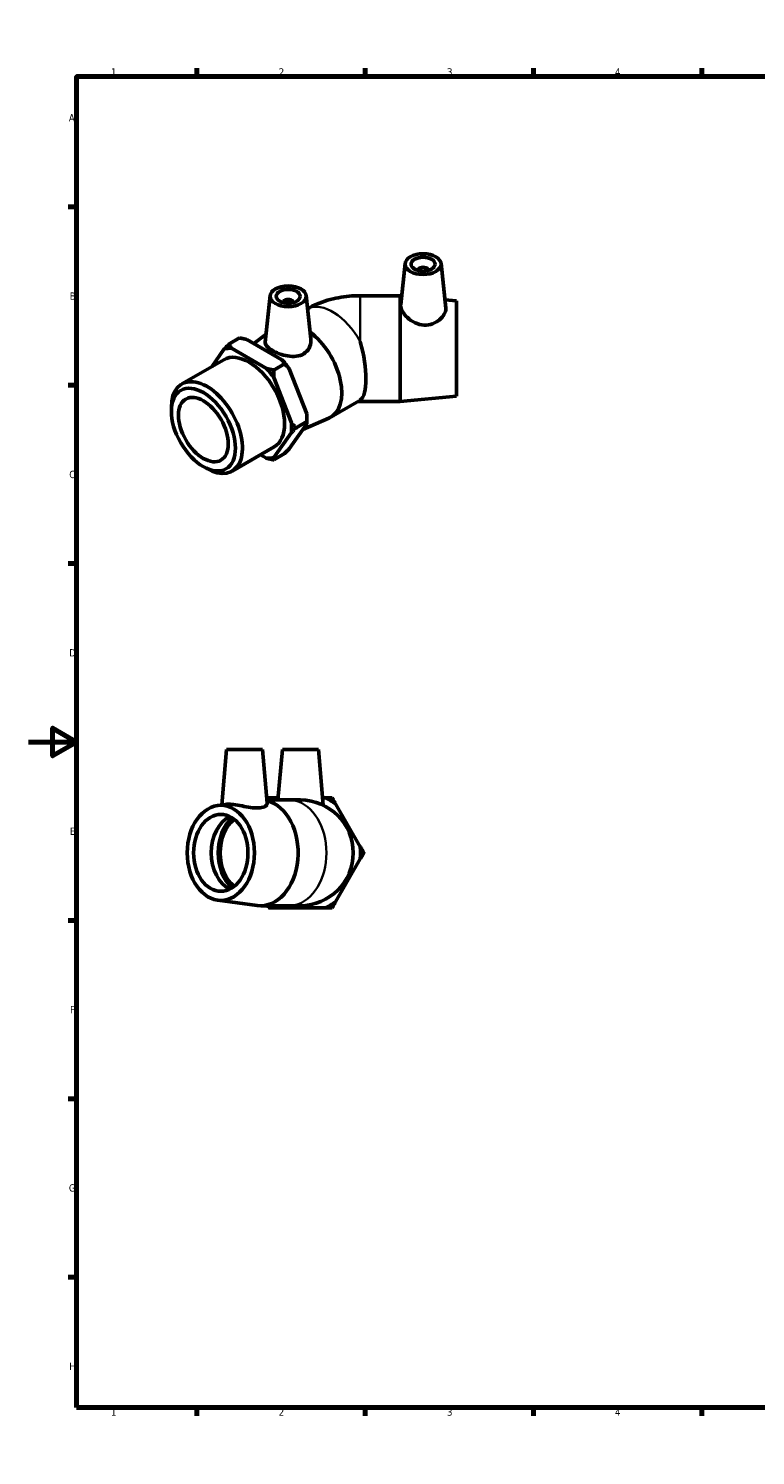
# Model space of a CAD drawing. Header units: millimetres. Extents: x 0 to 899, y -167 to 594.
# Tile 1 of 3: x 0 to 303, y 0 to 594. Entities that reach past the tile are written whole.
import ezdxf

# ---------------------------------------------------------------- set-up
doc = ezdxf.new("R2010")
doc.units = ezdxf.units.MM
for name, color, linetype, lineweight in [('Border (ANSI)', 7, 'Continuous', 70), ('Visible (ANSI)', 7, 'Continuous', 50), ('Visible Narrow (ANSI)', 7, 'Continuous', 35)]:
    doc.layers.add(name, color=color, linetype=linetype, lineweight=lineweight)
doc.styles.add('Note Text (ANSI)', font='tahoma.ttf')

# ---------------------------------------------------------------- blocks, each defined once
blk = doc.blocks.new('Borders Default Border')
at = {"layer": 'Border (ANSI)'}
for p, q in [((70.08, 574), (70.08, 577.45)), ((140.17, 574), (140.17, 577.45)), ((210.25, 574), (210.25, 577.45)), ((280.33, 574), (280.33, 577.45)), ((350.42, 574), (350.42, 577.45)), ((490.58, 574), (490.58, 577.45)), ((560.67, 574), (560.67, 577.45)), ((630.75, 574), (630.75, 577.45)), ((700.83, 574), (700.83, 577.45)), ((770.92, 574), (770.92, 577.45)), ((20, 519.75), (16.55, 519.75)), ((821, 519.75), (824.45, 519.75)), ((20, 445.5), (16.55, 445.5)), ((821, 445.5), (824.45, 445.5)), ((20, 371.25), (16.55, 371.25)), ((821, 371.25), (824.45, 371.25)), ((20, 222.75), (16.55, 222.75)), ((821, 222.75), (824.45, 222.75)), ((20, 148.5), (16.55, 148.5)), ((821, 148.5), (824.45, 148.5)), ((20, 74.25), (16.55, 74.25)), ((821, 74.25), (824.45, 74.25)), ((70.08, 20), (70.08, 16.55)), ((140.17, 20), (140.17, 16.55)), ((210.25, 20), (210.25, 16.55)), ((280.33, 20), (280.33, 16.55)), ((350.42, 20), (350.42, 16.55)), ((490.58, 20), (490.58, 16.55)), ((560.67, 20), (560.67, 16.55)), ((630.75, 20), (630.75, 16.55)), ((700.83, 20), (700.83, 16.55)), ((770.92, 20), (770.92, 16.55))]:
    blk.add_line(p, q, dxfattribs=at)
at = {"layer": 'Border (ANSI)', "flags": 128}
for points in [[(420.5, 594), (420.5, 574), (414.73, 584), (426.27, 584), (420.5, 574)], [(20, 20), (20, 574), (821, 574), (821, 20), (20, 20)], [(0, 297), (20, 297), (10, 302.77), (10, 291.23), (20, 297)], [(841, 297), (821, 297), (831, 302.77), (831, 291.23), (821, 297)], [(420.5, 0), (420.5, 20), (414.73, 10), (426.27, 10), (420.5, 20)]]:
    blk.add_lwpolyline(points, dxfattribs=at)
at = {"layer": 'Border (ANSI)', "color": 230, "true_color": 0xff0080, "attachment_point": 7, "style": 'Note Text (ANSI)'}
for s, insert, char_height in [('1', (34.35, 574.4), 3.05), ('2', (104.2, 574.4), 3.05), ('3', (174.26, 574.34), 3.05), ('4', (244.23, 574.4), 3.05), ('5', (314.48, 574.34), 3.05), ('6', (384.49, 574.34), 3.05), ('7', (454.6, 574.4), 3.05), ('8', (524.63, 574.33), 3.05), ('9', (594.7, 574.34), 3.05), ('10', (663.96, 574.34), 3.048), ('11', (734.04, 574.4), 3.048), ('12', (804.13, 574.4), 3.048), ('A', (16.78, 555.35), 3.05), ('A', (821.63, 555.35), 3.05), ('B', (17.15, 481.1), 3.05), ('B', (821.99, 481.1), 3.05), ('C', (16.95, 406.8), 3.05), ('C', (821.8, 406.8), 3.05), ('D', (16.96, 332.6), 3.05), ('D', (821.81, 332.6), 3.05), ('E', (17.21, 258.35), 3.05), ('E', (822.05, 258.35), 3.05), ('F', (17.29, 184.1), 3.05), ('F', (822.14, 184.1), 3.05), ('G', (16.81, 109.79), 3.05), ('G', (821.66, 109.79), 3.05), ('H', (16.97, 35.6), 3.05), ('H', (821.81, 35.6), 3.05), ('1', (34.35, 16.55), 3.05), ('2', (104.2, 16.55), 3.05), ('3', (174.26, 16.49), 3.05), ('4', (244.23, 16.55), 3.05), ('5', (314.48, 16.49), 3.05), ('6', (384.49, 16.49), 3.05), ('7', (454.6, 16.55), 3.05), ('8', (524.63, 16.48), 3.05), ('9', (594.7, 16.49), 3.05), ('10', (663.96, 16.49), 3.048), ('11', (734.04, 16.55), 3.048), ('12', (804.13, 16.55), 3.048)]:
    blk.add_mtext(s, dxfattribs=dict(at, insert=insert, char_height=char_height))

msp = doc.modelspace()

# ---------------------------------------------------------------- linework, layer by layer
at = {"layer": 'Visible (ANSI)'}
for p, q in [((156.814, 496.202), (154.978, 479.076)), ((162.3, 493.483), (162.3, 493.297)), ((166.3, 493.483), (166.3, 493.297)), ((171.786, 496.202), (173.775, 477.642)), ((100.65, 482.805), (98.573, 463.434)), ((115.622, 482.805), (117.556, 464.768)), ((154.762, 482.781), (138.092, 482.781)), ((154.762, 482.781), (154.762, 438.781)), ((155.369, 482.724), (154.762, 482.781)), ((106.136, 480.086), (106.136, 479.9)), ((110.136, 480.086), (110.136, 479.9)), ((178.262, 480.581), (173.412, 481.035)), ((178.262, 480.581), (178.262, 440.981)), ((83.428, 462.598), (87.925, 465.187)), ((90.902, 464.548), (105.482, 456.152)), ((93.769, 462.897), (98.925, 466.711)), ((81.473, 460.602), (76.312, 453.239)), ((99.118, 452.487), (84.538, 460.883)), ((63.832, 446.052), (81.371, 456.153)), ((102.095, 451.848), (106.593, 454.437)), ((108.548, 452.34), (115.838, 433.543)), ((109.474, 429.879), (102.184, 448.675)), ((178.262, 440.981), (154.762, 438.781)), ((59.471, 434.719), (59.471, 436.426)), ((125.859, 432.203), (137.646, 438.991)), ((154.762, 438.781), (138.092, 438.781)), ((115.838, 429.45), (108.548, 419.05)), ((115.926, 430.371), (111.429, 427.781)), ((114.198, 427.11), (125.104, 431.824)), ((115.926, 431.446), (115.926, 430.371)), ((102.184, 415.385), (109.474, 425.786)), ((84.746, 409.734), (102.286, 419.834)), ((96.595, 416.557), (99.118, 415.104)), ((106.593, 417.054), (102.095, 414.464)), ((72.756, 411.651), (74.232, 410.795)), ((82.456, 293.859), (80.438, 270.793)), ((82.456, 293.859), (97.456, 293.859)), ((97.456, 293.859), (99.408, 271.538)), ((105.719, 293.859), (103.882, 272.859)), ((105.719, 293.859), (120.719, 293.859)), ((120.719, 293.859), (122.747, 270.689)), ((103.958, 273.722), (102.91, 273.722)), ((123.529, 273.722), (122.481, 273.722)), ((78.772, 270.572), (82.034, 271.006)), ((99.293, 272.859), (108.487, 272.859)), ((113.219, 272.859), (108.487, 272.859)), ((138.174, 253.362), (127.865, 271.219)), ((127.865, 230.499), (138.174, 248.356)), ((78.772, 231.146), (95.243, 228.956)), ((96.7, 228.859), (108.487, 228.859)), ((102.91, 227.996), (123.529, 227.996)), ((108.487, 228.859), (113.219, 228.859))]:
    msp.add_line(p, q, dxfattribs=at)
for radius, start, end in [(25.08, 114.271803, 118.694414), (25.08, 54.271803, 65.728197), (22, 270, 90), (25.08, 354.271803, 5.728197), (25.08, 241.305586, 245.728197), (25.08, 294.271803, 305.728197)]:
    msp.add_arc((113.219, 250.859), radius, start, end, dxfattribs=at)
for centre, major_axis, ratio in [((164.3, 495.936), (7.5, 0), 0.5758617), ((164.3, 495.936), (5, 0), 0.5758617), ((108.136, 482.539), (7.5, 0), 0.5758617), ((108.136, 482.539), (5, 0), 0.5758617), ((72.807, 427.04), (9.411, -16.343), 0.5780931), ((72.807, 427.04), (7.32, -12.711), 0.5780931), ((80.083, 250.859), (0, -19.8), 0.7071068), ((80.083, 250.859), (0, -16), 0.7071068)]:
    msp.add_ellipse(centre, major_axis=major_axis, ratio=ratio, dxfattribs=at)
for centre, major_axis, ratio, start_param, end_param in [((164.3, 493.483), (-2, 0), 0.5758617, 2.9729035, 6.4518745), ((108.136, 480.086), (-2, 0), 0.5758617, 2.9729035, 6.4518745), ((114.88, 451.268), (10.979, -19.065), 0.5780931, 6.2168115, 8.4888315), ((131.4, 460.781), (5.861, -21.921), 0.3183383, 0.1262423, 1.6182281), ((91.828, 437.994), (-10.457, 18.159), 0.5780931, 3.1415927, 6.2831853), ((91.828, 437.994), (-12.516, 21.734), 0.5780931, 5.9233437, 6.1232955), ((91.828, 437.994), (12.516, -21.734), 0.5780931, 1.7345535, 1.9345053), ((98.192, 441.658), (-12.516, 21.734), 0.5780931, 4.8761462, 5.076098), ((74.289, 427.893), (10.457, -18.159), 0.5780931, 5.4958534, 10.2121098), ((91.828, 437.994), (12.516, -21.734), 0.5780931, 0.687356, 0.8873078), ((98.192, 441.658), (-12.516, 21.734), 0.5780931, 3.9289245, 4.0289004), ((91.828, 437.994), (12.516, -21.734), 0.5780931, 5.9233437, 6.1232955), ((96.7, 250.859), (0, 22), 0.7071068, 3.0478383, 6.1139106), ((87.437, 250.859), (0, -16), 0.7071068, 3.4726044, 5.9521736), ((91.113, 250.859), (0, 17.105), 0.7071068, 0.5522008, 2.5893918), ((91.113, 250.859), (0, 16), 0.7071068, 0.5092242, 2.6323685)]:
    msp.add_ellipse(centre, major_axis=major_axis, ratio=ratio, start_param=start_param, end_param=end_param, dxfattribs=at)
for points, knots in [([(116.2, 477.41), (117.494, 478.128), (118.796, 478.752), (121.584, 479.919), (123.071, 480.439), (126.055, 481.315), (127.552, 481.67), (130.554, 482.231), (132.059, 482.438), (135.074, 482.713), (136.583, 482.781), (138.092, 482.781)], [4.73069146, 4.73069146, 4.73069146, 4.73069146, 4.86946861, 4.86946861, 5.02654825, 5.02654825, 5.18362788, 5.18362788, 5.34070751, 5.34070751, 5.49778714, 5.49778714, 5.49778714, 5.49778714]), ([(173.775, 477.642), (173.787, 477.532), (173.793, 477.422), (173.793, 476.632), (173.568, 475.835), (172.658, 474.236), (171.974, 473.436), (170.398, 472.12), (169.397, 471.509), (167.169, 470.704), (165.943, 470.519), (163.504, 470.625), (162.169, 470.967), (159.742, 472.097), (158.646, 472.876), (156.941, 474.464), (156.203, 475.38), (155.212, 477.168), (154.961, 478.036), (154.961, 478.862), (154.967, 478.97), (154.979, 479.076)], [1.3494517, 1.3494517, 1.3494517, 1.3494517, 1.4074195, 1.4074195, 1.760913, 1.760913, 2.1144064, 2.1144064, 2.4646227, 2.4646227, 2.814839, 2.814839, 3.1994647, 3.1994647, 3.5840903, 3.5840903, 3.9571828, 3.9571828, 4.3302752, 4.3302752, 4.3874181, 4.3874181, 4.3874181, 4.3874181]), ([(114.592, 458.598), (113.735, 458.066), (112.664, 457.703), (110.355, 457.426), (109.117, 457.503), (106.811, 457.893), (105.579, 458.235), (103.302, 459.075), (102.256, 459.569), (100.59, 460.528), (99.863, 461.055), (98.872, 462.098), (98.607, 462.617), (98.56, 463.216), (98.562, 463.324), (98.574, 463.434)], [0, 0, 0, 0, 0.3502163, 0.3502163, 0.7004326, 0.7004326, 1.053926, 1.053926, 1.4074195, 1.4074195, 1.760913, 1.760913, 2.1144064, 2.1144064, 2.1902836, 2.1902836, 2.1902836, 2.1902836]), ([(117.554, 464.767), (117.579, 464.542), (117.592, 464.318), (117.594, 463.084), (117.348, 461.985), (116.319, 460.031), (115.533, 459.182), (114.592, 458.598)], [4.99219148, 4.99219148, 4.99219148, 4.99219148, 5.0764601, 5.0764601, 5.46108577, 5.46108577, 5.84571144, 5.84571144, 5.84571144, 5.84571144]), ([(137.141, 438.7), (137.201, 438.711), (137.272, 438.723), (137.44, 438.746), (137.538, 438.756), (137.736, 438.771), (137.836, 438.777), (137.988, 438.781), (138.04, 438.781), (138.092, 438.781)], [-1.10189467, -1.10189467, -1.10189467, -1.10189467, -1.01403593, -1.01403593, -0.91790398, -0.91790398, -0.83002843, -0.83002843, -0.78539816, -0.78539816, -0.78539816, -0.78539816]), ([(96.411, 269.601), (95.554, 269.504), (94.483, 269.528), (92.175, 269.781), (90.937, 270.001), (88.631, 270.424), (87.399, 270.657), (85.122, 270.986), (84.076, 271.077), (82.805, 271.077), (82.397, 271.052), (82.036, 271.004)], [0, 0, 0, 0, 0.3502163, 0.3502163, 0.7004326, 0.7004326, 1.053926, 1.053926, 1.4074195, 1.4074195, 1.593079, 1.593079, 1.593079, 1.593079]), ([(99.408, 271.538), (99.41, 271.514), (99.412, 271.491), (99.414, 271.092), (99.168, 270.666), (98.138, 269.969), (97.352, 269.707), (96.411, 269.601)], [5.05187066, 5.05187066, 5.05187066, 5.05187066, 5.0764601, 5.0764601, 5.46108577, 5.46108577, 5.84571144, 5.84571144, 5.84571144, 5.84571144])]:
    msp.add_open_spline(points, degree=3, knots=knots, dxfattribs=at)
for points, weights in [([(87.925, 465.187), (89.497, 464.886), (90.902, 464.548)], [1, 1.00158000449, 1]), ([(83.428, 462.598), (82.38, 461.548), (81.473, 460.602)], [1, 1.00158000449, 1]), ([(84.538, 460.883), (83.952, 461.692), (83.428, 462.598)], [1, 1.00158000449, 1]), ([(102.095, 451.848), (100.523, 452.149), (99.118, 452.487)], [1, 1.00158000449, 1]), ([(102.184, 448.675), (102.095, 450.195), (102.095, 451.848)], [1, 1.00158000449, 1]), ([(105.482, 456.152), (106.069, 455.343), (106.593, 454.437)], [1, 1.00158000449, 1]), ([(106.593, 454.437), (107.641, 453.388), (108.548, 452.34)], [1, 1.00158000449, 1]), ([(111.429, 427.781), (110.381, 428.831), (109.474, 429.879)], [1, 1.00158000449, 1]), ([(109.474, 425.786), (110.381, 426.732), (111.429, 427.781)], [1, 1.00158000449, 1]), ([(115.838, 433.543), (115.926, 432.024), (115.926, 430.371)], [1, 1.00158000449, 1]), ([(115.926, 430.371), (115.926, 429.925), (115.838, 429.45)], [1, 1.00158000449, 1]), ([(108.548, 419.05), (107.641, 418.104), (106.593, 417.054)], [1, 1.00158000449, 1]), ([(99.118, 415.104), (100.523, 414.766), (102.095, 414.464)], [1, 1.00158000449, 1]), ([(102.095, 414.464), (102.095, 414.91), (102.184, 415.385)], [1, 1.00158000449, 1]), ([(100.019, 273.722), (99.768, 273.286), (99.521, 272.859)], [1, 1.00053549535, 1.00070801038]), ([(102.91, 273.722), (101.502, 273.722), (100.019, 273.722)], [1, 1.00158000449, 1]), ([(126.419, 273.722), (124.937, 273.722), (123.529, 273.722)], [1, 1.00158000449, 1]), ([(127.865, 271.219), (127.161, 272.438), (126.419, 273.722)], [1, 1.00158000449, 1]), ([(139.619, 250.859), (138.878, 252.143), (138.174, 253.362)], [1, 1.00158000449, 1]), ([(138.174, 248.356), (138.878, 249.575), (139.619, 250.859)], [1, 1.00158000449, 1]), ([(99.521, 228.859), (99.768, 228.431), (100.019, 227.996)], [1.00070801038, 1.00053549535, 1]), ([(100.019, 227.996), (101.502, 227.996), (102.91, 227.996)], [1, 1.00158000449, 1]), ([(123.529, 227.996), (124.937, 227.996), (126.419, 227.996)], [1, 1.00158000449, 1]), ([(126.419, 227.996), (127.161, 229.28), (127.865, 230.499)], [1, 1.00158000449, 1])]:
    msp.add_rational_spline(points, weights, degree=2, dxfattribs=at)
at = {"layer": 'Visible Narrow (ANSI)'}
for p, q in [((138.092, 482.781), (138.092, 463.684)), ((138.092, 439.27), (138.092, 438.781))]:
    msp.add_line(p, q, dxfattribs=at)
for centre, major_axis, ratio, start_param, end_param in [((126.667, 458.056), (-10.979, 19.065), 0.5780931, 4.6749174, 6.23761), ((126.667, 458.056), (10.979, -19.065), 0.5780931, 0, 0.0413389), ((108.487, 250.859), (0, 22), 0.7071068, 3.2986723, 6.1261057)]:
    msp.add_ellipse(centre, major_axis=major_axis, ratio=ratio, start_param=start_param, end_param=end_param, dxfattribs=at)

# ---------------------------------------------------------------- block references
msp.add_blockref('Borders Default Border', (0, 0))

doc.saveas('drawing.dxf')
